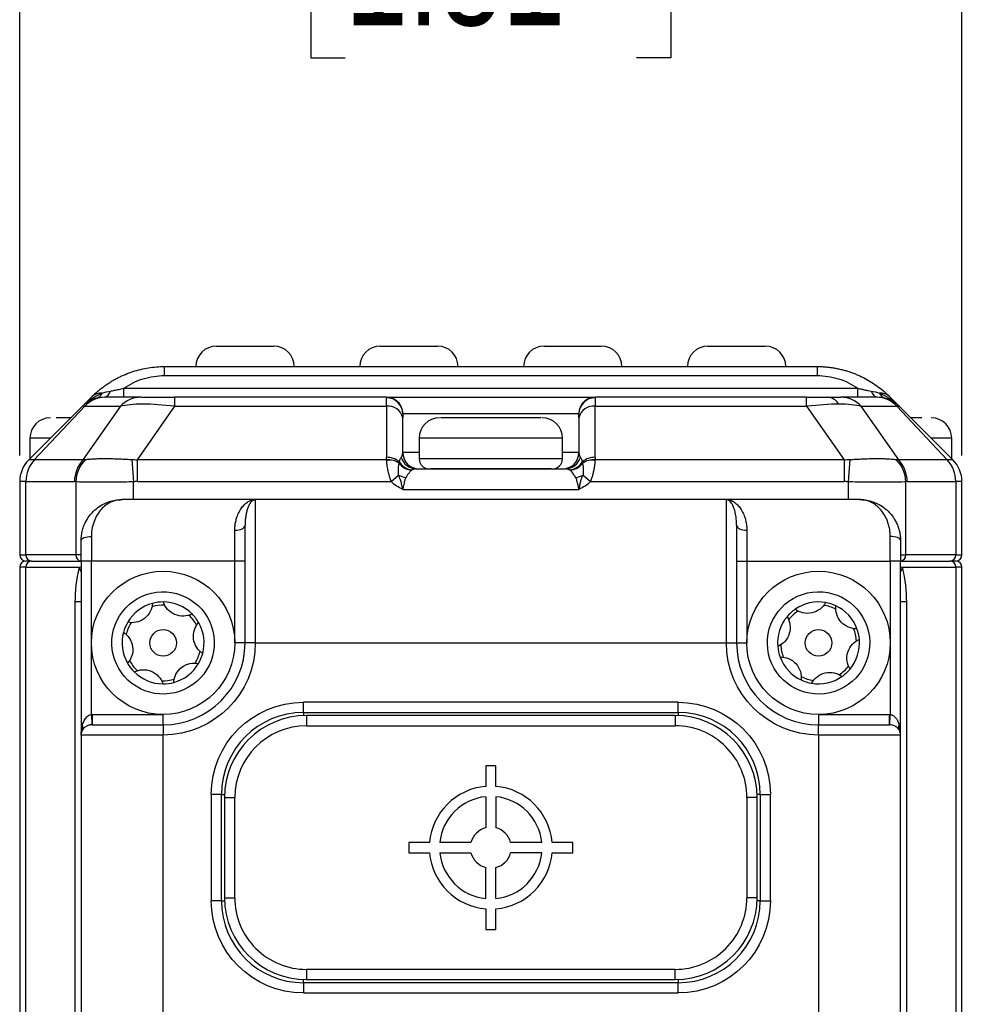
# Model space of a CAD drawing. Header units: millimetres. Extents: x 0 to 559, y 0 to 432.
# Tile 11 of 23: x 315 to 362, y 276 to 324. Entities that reach past the tile are written whole.
import ezdxf

# ---------------------------------------------------------------- set-up
doc = ezdxf.new("R2010")
doc.units = ezdxf.units.MM
doc.layers.add('DIMENSIONS', color=140, linetype='Continuous', lineweight=25)
doc.styles.add('SLDTEXTSTYLE0', font='TXT', dxfattribs={"width": 0.75})
doc.dimstyles.new('SLDDIMSTYLE0', dxfattribs={"dimtxt": 5.5, "dimasz": 3.81, "dimexe": 0, "dimexo": 0.0625, "dimgap": 1.375, "dimtad": 0, "dimtih": 1, "dimtoh": 1, "dimdec": 1, "dimrnd": 1e-09, "dimzin": 4, "dimdsep": 46, "dimtxsty": 'SLDTEXTSTYLE0', "dimsah": 1, "dimcen": 0.09, "dimadec": 0, "dimazin": 1, "dimtfac": 1, "dimtdec": 1, "dimtofl": 0, "dimtmove": 0, "dimatfit": 3, "dimfxl": 0, "dimfrac": 2, "dimtolj": 1, "dimtzin": 12, "dimarcsym": 0})
doc.dimstyles.new('SLDDIMSTYLE2', dxfattribs={"dimtxt": 5.5, "dimasz": 3.81, "dimexe": 0, "dimexo": 0.0625, "dimgap": 1.375, "dimtad": 0, "dimtih": 1, "dimtoh": 1, "dimdec": 1, "dimrnd": 1e-09, "dimzin": 4, "dimdsep": 46, "dimtxsty": 'SLDTEXTSTYLE0', "dimsah": 1, "dimcen": 0.09, "dimadec": 0, "dimazin": 1, "dimtfac": 1, "dimtdec": 1, "dimtmove": 0, "dimatfit": 0, "dimfxl": 0, "dimfrac": 2, "dimtolj": 1, "dimtzin": 12, "dimarcsym": 0})

# ---------------------------------------------------------------- blocks, each defined once
blk = doc.blocks.new('_D_10')
at = {"layer": 'DIMENSIONS'}
for p, q in [((384.05, 285.301), (382.374, 285.301)), ((382.374, 285.301), (382.374, 276.57)), ((398.274, 285.301), (399.949, 285.301)), ((399.949, 285.301), (399.949, 276.57)), ((377.351, 284.491), (365.691, 284.491)), ((365.691, 284.491), (365.691, 272.372)), ((382.374, 276.57), (384.05, 276.57)), ((399.949, 276.57), (398.274, 276.57)), ((348.905, 272.372), (368.866, 272.372)), ((348.905, 267.372), (368.866, 267.372)), ((365.691, 267.372), (365.691, 260.045))]:
    blk.add_line(p, q, dxfattribs=at)
for points in [[(365.691, 272.372), (366.278, 276.182), (365.105, 276.182)], [(365.691, 267.372), (365.105, 263.562), (366.278, 263.562)]]:
    blk.add_solid(points, dxfattribs=at)
at = {"layer": 'DIMENSIONS', "char_height": 5.5, "attachment_point": 1, "style": 'SLDTEXTSTYLE0'}
for s, insert in [('5.0', (386.082, 293.508)), ('0.20', (384.05, 283.66))]:
    blk.add_mtext(s, dxfattribs=dict(at, insert=insert))
blk = doc.blocks.new('_D_11')
at = {"layer": 'DIMENSIONS'}
for p, q in [((314.635, 303.021), (314.635, 333.549)), ((360.635, 303.021), (360.635, 333.549)), ((330.523, 331.184), (328.847, 331.184)), ((328.847, 331.184), (328.847, 322.452)), ((344.747, 331.184), (346.423, 331.184)), ((346.423, 331.184), (346.423, 322.452)), ((314.635, 330.374), (326.056, 330.374)), ((360.635, 330.374), (349.214, 330.374)), ((328.847, 322.452), (330.523, 322.452)), ((346.423, 322.452), (344.747, 322.452))]:
    blk.add_line(p, q, dxfattribs=at)
for points in [[(314.635, 330.374), (318.445, 329.788), (318.445, 330.96)], [(360.635, 330.374), (356.825, 330.96), (356.825, 329.788)]]:
    blk.add_solid(points, dxfattribs=at)
at = {"layer": 'DIMENSIONS', "char_height": 5.5, "attachment_point": 1, "style": 'SLDTEXTSTYLE0'}
for s, insert in [('46.0', (330.523, 339.391)), ('1.81', (330.523, 329.542))]:
    blk.add_mtext(s, dxfattribs=dict(at, insert=insert))

msp = doc.modelspace()

# ---------------------------------------------------------------- linework, layer by layer
for p, q in [((321.706, 306.933), (321.706, 307.372)), ((321.706, 307.372), (353.564, 307.372)), ((353.564, 307.372), (353.564, 306.933)), ((321.706, 306.933), (353.564, 306.933)), ((319.715, 305.872), (319.715, 306.312)), ((319.715, 306.312), (355.555, 306.312)), ((355.555, 305.872), (355.555, 306.312)), ((318.171, 305.908), (317.696, 305.433)), ((320.555, 305.872), (318.809, 305.872)), ((332.537, 305.872), (322.216, 305.872)), ((322.216, 305.433), (322.216, 305.872)), ((332.535, 305.433), (332.535, 305.85)), ((353.054, 305.872), (342.734, 305.872)), ((342.735, 305.85), (342.735, 305.433)), ((353.054, 305.433), (353.054, 305.872)), ((356.461, 305.872), (354.715, 305.872)), ((357.574, 305.433), (357.1, 305.908)), ((317.696, 305.433), (315.074, 302.812)), ((315.349, 302.812), (317.813, 305.433)), ((319.559, 305.433), (317.723, 302.812)), ((317.813, 305.433), (319.559, 305.433)), ((320.381, 302.812), (322.216, 305.433)), ((322.216, 305.433), (332.535, 305.433)), ((332.535, 305.433), (332.535, 302.938)), ((333.336, 305.072), (341.934, 305.072)), ((342.735, 305.433), (353.054, 305.433)), ((342.735, 302.938), (342.735, 305.433)), ((353.054, 305.433), (354.889, 302.812)), ((357.547, 302.812), (355.712, 305.433)), ((355.712, 305.433), (357.457, 305.433)), ((357.457, 305.433), (359.921, 302.812)), ((357.574, 305.433), (357.457, 305.433)), ((360.196, 302.812), (357.574, 305.433)), ((333.335, 303.172), (333.335, 304.867)), ((340.091, 304.872), (335.174, 304.872)), ((341.935, 304.867), (341.935, 303.172)), ((358.677, 304.872), (358.135, 304.872)), ((315.135, 303.872), (315.135, 302.872)), ((316.135, 303.872), (315.135, 303.872)), ((334.135, 303.872), (334.135, 302.872)), ((341.135, 303.872), (334.135, 303.872)), ((341.135, 302.872), (341.135, 303.872)), ((360.135, 303.872), (359.135, 303.872)), ((360.135, 302.872), (360.135, 303.872)), ((334.135, 303.172), (333.335, 303.172)), ((341.935, 303.172), (341.135, 303.172)), ((315.349, 302.812), (315.074, 302.812)), ((317.723, 302.812), (315.349, 302.812)), ((320.104, 302.833), (320.193, 301.743)), ((320.381, 301.751), (320.381, 302.812)), ((332.545, 302.812), (320.381, 302.812)), ((341.135, 302.872), (334.135, 302.872)), ((354.889, 302.812), (342.725, 302.812)), ((354.889, 302.812), (354.889, 301.751)), ((355.166, 302.833), (355.077, 301.743)), ((359.921, 302.812), (357.547, 302.812)), ((360.196, 302.812), (359.921, 302.812)), ((332.776, 301.751), (333.13, 302.071)), ((333.993, 302.372), (341.277, 302.372)), ((340.582, 302.372), (334.682, 302.372)), ((342.14, 302.071), (342.495, 301.751)), ((314.937, 301.751), (314.635, 301.751)), ((314.635, 301.751), (314.635, 298.172)), ((314.937, 298.172), (314.937, 301.751)), ((314.937, 301.751), (317.31, 301.751)), ((317.374, 301.743), (317.374, 298.172)), ((320.193, 300.872), (320.193, 301.743)), ((320.381, 301.751), (332.776, 301.751)), ((342.495, 301.751), (354.889, 301.751)), ((355.077, 301.743), (355.077, 300.872)), ((357.896, 298.172), (357.896, 301.743)), ((357.96, 301.751), (360.334, 301.751)), ((360.334, 301.751), (360.334, 298.172)), ((360.635, 301.751), (360.334, 301.751)), ((360.635, 298.172), (360.635, 301.751)), ((333.335, 301.372), (341.935, 301.372)), ((326.135, 300.872), (319.635, 300.872)), ((326.135, 300.872), (326.135, 293.872)), ((349.135, 300.872), (326.135, 300.872)), ((349.135, 293.872), (349.135, 300.872)), ((355.635, 300.872), (349.135, 300.872)), ((325.135, 297.872), (325.135, 299.372)), ((350.135, 299.372), (350.135, 297.872)), ((318.135, 299.072), (318.135, 297.872)), ((357.135, 297.872), (357.135, 299.072)), ((314.635, 298.172), (314.937, 298.172)), ((315.219, 297.872), (314.935, 297.872)), ((317.374, 298.172), (314.937, 298.172)), ((315.219, 297.872), (317.635, 297.872)), ((317.587, 298.172), (317.374, 298.172)), ((317.635, 297.872), (317.635, 289.372)), ((318.135, 297.872), (317.635, 297.872)), ((318.135, 290.372), (318.135, 297.872)), ((325.135, 297.872), (318.135, 297.872)), ((325.635, 297.872), (325.135, 297.872)), ((325.135, 293.872), (325.135, 297.872)), ((349.635, 297.872), (350.135, 297.872)), ((350.135, 297.872), (350.135, 293.872)), ((350.135, 297.872), (357.135, 297.872)), ((357.135, 297.872), (357.135, 290.372)), ((357.635, 297.872), (357.135, 297.872)), ((357.635, 297.872), (360.052, 297.872)), ((357.635, 289.372), (357.635, 297.872)), ((357.683, 298.172), (357.896, 298.172)), ((360.334, 298.172), (357.896, 298.172)), ((360.335, 297.872), (360.052, 297.872)), ((360.334, 298.172), (360.635, 298.172)), ((314.635, 297.572), (314.635, 258.172)), ((314.937, 297.572), (314.635, 297.572)), ((314.937, 297.572), (317.543, 297.572)), ((314.937, 258.172), (314.937, 297.572)), ((317.543, 297.572), (317.635, 297.592)), ((357.635, 297.592), (357.727, 297.572)), ((357.727, 297.572), (360.334, 297.572)), ((360.334, 297.572), (360.334, 258.172)), ((360.635, 297.572), (360.334, 297.572)), ((360.635, 258.172), (360.635, 297.572)), ((317.635, 295.872), (317.334, 295.872)), ((317.334, 295.872), (317.334, 259.872)), ((357.937, 295.872), (357.635, 295.872)), ((357.937, 259.872), (357.937, 295.872)), ((325.635, 293.872), (325.135, 293.872)), ((326.135, 293.872), (325.635, 293.872)), ((326.135, 293.872), (349.135, 293.872)), ((349.135, 293.872), (349.635, 293.872)), ((349.635, 293.872), (350.135, 293.872)), ((346.785, 290.972), (328.485, 290.972)), ((328.485, 290.472), (328.485, 290.972)), ((346.785, 290.472), (346.785, 290.972)), ((318.135, 290.372), (318.153, 289.872)), ((318.135, 290.372), (318.171, 290.372)), ((318.171, 290.372), (318.171, 289.872)), ((318.171, 290.372), (321.635, 290.372)), ((321.635, 289.872), (321.635, 290.372)), ((328.485, 290.472), (346.785, 290.472)), ((328.485, 290.472), (328.485, 290.319)), ((328.635, 290.322), (328.635, 289.822)), ((346.635, 290.322), (328.635, 290.322)), ((346.635, 290.322), (346.635, 289.822)), ((346.785, 290.472), (346.785, 290.319)), ((353.635, 290.372), (353.635, 289.872)), ((353.635, 290.372), (357.099, 290.372)), ((357.099, 289.872), (357.099, 290.372)), ((357.099, 290.372), (357.135, 290.372)), ((357.117, 289.872), (357.135, 290.372)), ((321.635, 289.872), (321.635, 289.372)), ((328.635, 289.822), (346.635, 289.822)), ((353.635, 289.372), (353.635, 289.872)), ((357.568, 289.872), (357.624, 289.456)), ((321.635, 289.372), (317.635, 289.372)), ((317.635, 289.372), (317.635, 266.372)), ((321.635, 266.372), (321.635, 289.372)), ((353.635, 289.372), (353.635, 266.372)), ((357.635, 289.372), (353.635, 289.372)), ((357.635, 266.372), (357.635, 289.372)), ((337.885, 287.872), (337.385, 287.872)), ((337.385, 287.872), (337.385, 286.862)), ((337.885, 286.862), (337.885, 287.872)), ((323.985, 286.472), (323.985, 281.272)), ((324.485, 286.472), (323.985, 286.472)), ((324.485, 281.272), (324.485, 286.472)), ((324.485, 286.472), (324.638, 286.472)), ((324.635, 286.322), (324.635, 281.422)), ((324.635, 286.322), (325.135, 286.322)), ((325.135, 281.422), (325.135, 286.322)), ((337.385, 286.36), (337.385, 284.841)), ((337.885, 286.36), (337.885, 284.841)), ((350.135, 286.322), (350.135, 281.422)), ((350.635, 286.322), (350.135, 286.322)), ((350.785, 286.472), (350.632, 286.472)), ((350.635, 281.422), (350.635, 286.322)), ((350.785, 286.472), (350.785, 281.272)), ((350.785, 286.472), (351.285, 286.472)), ((351.285, 281.272), (351.285, 286.472)), ((334.646, 284.122), (333.635, 284.122)), ((333.635, 284.122), (333.635, 283.622)), ((336.667, 284.122), (335.148, 284.122)), ((340.123, 284.122), (338.603, 284.122)), ((341.635, 284.122), (340.625, 284.122)), ((341.635, 283.622), (341.635, 284.122)), ((333.635, 283.622), (334.646, 283.622)), ((335.148, 283.622), (336.667, 283.622)), ((340.123, 283.622), (338.603, 283.622)), ((340.625, 283.622), (341.635, 283.622)), ((337.385, 281.385), (337.385, 282.904)), ((337.885, 281.385), (337.885, 282.904)), ((324.635, 281.422), (325.135, 281.422)), ((350.635, 281.422), (350.135, 281.422)), ((324.485, 281.272), (323.985, 281.272)), ((324.485, 281.272), (324.638, 281.272)), ((350.785, 281.272), (350.632, 281.272)), ((350.785, 281.272), (351.285, 281.272)), ((337.385, 280.883), (337.385, 279.872)), ((337.885, 279.872), (337.885, 280.883)), ((337.385, 279.872), (337.885, 279.872)), ((346.635, 277.922), (328.635, 277.922)), ((328.635, 277.922), (328.635, 277.422)), ((346.635, 277.422), (346.635, 277.922)), ((328.485, 277.272), (328.485, 277.425)), ((346.785, 277.272), (328.485, 277.272)), ((328.485, 277.272), (328.485, 276.772)), ((328.635, 277.422), (346.635, 277.422)), ((346.785, 277.425), (346.785, 277.272)), ((346.785, 276.772), (346.785, 277.272)), ((328.485, 276.772), (346.785, 276.772))]:
    msp.add_line(p, q)
at = {"flags": 128}
for points in [[(317.813, 305.433), (317.786, 305.433), (317.762, 305.433), (317.742, 305.433), (317.725, 305.433), (317.712, 305.433), (317.703, 305.433), (317.698, 305.433), (317.696, 305.433)], [(325.135, 299.372), (325.233, 299.377), (325.326, 299.391), (325.413, 299.414), (325.489, 299.446), (325.551, 299.483), (325.597, 299.527), (325.625, 299.574), (325.635, 299.622)], [(349.635, 299.622), (349.645, 299.574), (349.673, 299.527), (349.719, 299.483), (349.782, 299.446), (349.857, 299.414), (349.944, 299.391), (350.038, 299.377), (350.135, 299.372)], [(317.635, 298.872), (317.645, 298.911), (317.673, 298.949), (317.719, 298.983), (317.782, 299.014), (317.857, 299.039), (317.944, 299.057), (318.038, 299.068), (318.135, 299.072)], [(357.635, 298.872), (357.625, 298.911), (357.597, 298.949), (357.551, 298.983), (357.489, 299.014), (357.413, 299.039), (357.326, 299.057), (357.233, 299.068), (357.135, 299.072)], [(317.635, 297.346), (317.61, 297.416), (317.543, 297.572)], [(357.727, 297.572), (357.661, 297.416), (357.635, 297.346)]]:
    msp.add_lwpolyline(points, dxfattribs=at)
for centre, radius in [((321.635, 293.872), 3.5), ((353.635, 293.872), 3.5), ((321.635, 293.872), 0.65), ((353.635, 293.872), 0.65)]:
    msp.add_circle(centre, radius)
for centre, radius, start, end in [((324.235, 307.372), 1, 90, 180), ((327.035, 307.372), 1, 0, 90), ((332.235, 307.372), 1, 90, 180), ((335.035, 307.372), 1, 0, 90), ((340.235, 307.372), 1, 90, 180), ((343.035, 307.372), 1, 0, 90), ((348.235, 307.372), 1, 90, 180), ((351.035, 307.372), 1, 0, 90), ((318.598, 305.44), 0.634, 84.7634, 132.4404), ((318.3, 306.19), 0.375, 288.4273, 341.5727), ((318.658, 306.279), 0.419, 283.5224, 345.7641), ((356.612, 306.279), 0.419, 194.2359, 256.4776), ((356.672, 305.44), 0.634, 47.5596, 95.2366), ((356.97, 306.19), 0.375, 198.4273, 251.5727), ((318.756, 304.372), 1.5, 90, 134.9999), ((318.817, 304.504), 1.369, 90.3378, 137.2377), ((320.563, 304.504), 1.369, 90.3378, 137.2377), ((332.541, 305.056), 0.794, 0.4402, 90.4335), ((332.635, 304.726), 0.714, 11.4218, 98.0495), ((332.536, 305.072), 0.8, 359.9919, 89.9919), ((342.734, 305.072), 0.8, 90.0081, 180.0081), ((342.729, 305.056), 0.794, 89.5665, 179.5598), ((342.635, 304.726), 0.714, 81.9505, 168.5782), ((354.027, 305.182), 0.693, 30.4552, 85.7058), ((354.707, 304.504), 1.369, 42.7623, 89.6622), ((356.453, 304.504), 1.369, 42.7623, 89.6622), ((356.514, 304.372), 1.5, 45, 90), ((316.135, 303.872), 1, 90, 180), ((335.135, 303.872), 1, 90, 180), ((340.135, 303.872), 1, 0, 90), ((359.135, 303.872), 1, 0, 90), ((334.135, 303.172), 0.8, 180, 270), ((341.135, 303.172), 0.8, 270, 0), ((316.135, 301.751), 1.5, 135, 180), ((316.486, 301.759), 1.549, 137.1843, 180.2804), ((318.86, 301.759), 1.549, 137.1843, 180.2804), ((318.956, 301.702), 1.583, 134.399, 178.5082), ((332.56, 301.986), 0.952, 50.9121, 91.5013), ((332.646, 301.928), 0.89, 54.8057, 96.5022), ((332.652, 301.914), 0.893, 55.515, 96.8147), ((333.849, 303.173), 0.867, 217.092, 264.6882), ((333.851, 303.173), 0.865, 216.8357, 264.7654), ((333.896, 303.176), 0.863, 211.4685, 262.6324), ((334.005, 303.14), 0.768, 195.1429, 269.0984), ((334.635, 302.872), 0.5, 180, 270), ((340.635, 302.872), 0.5, 270, 0), ((341.265, 303.14), 0.768, 270.9016, 344.8571), ((341.374, 303.176), 0.863, 277.3676, 328.5315), ((341.419, 303.173), 0.865, 275.2346, 323.1643), ((341.421, 303.173), 0.867, 275.3118, 322.908), ((342.71, 301.986), 0.952, 88.4987, 129.0879), ((342.624, 301.928), 0.89, 83.4978, 125.1943), ((342.618, 301.914), 0.893, 83.1853, 124.485), ((356.314, 301.702), 1.583, 1.4918, 45.601), ((356.411, 301.759), 1.549, 359.7196, 42.8157), ((358.784, 301.759), 1.549, 359.7196, 42.8157), ((359.135, 301.751), 1.5, 0, 45), ((333.81, 303.348), 1.447, 241.9409, 256.9638), ((341.46, 303.348), 1.447, 283.0362, 298.0591), ((314.935, 298.172), 0.3, 180, 270), ((314.935, 297.572), 0.3, 90, 180), ((315.228, 298.164), 0.291, 178.2746, 268.1638), ((315.228, 297.581), 0.291, 91.8362, 181.7254), ((317.667, 298.164), 0.293, 178.3723, 263.6652), ((357.603, 298.164), 0.293, 276.3163, 1.6281), ((360.042, 298.164), 0.291, 271.8362, 1.7254), ((360.042, 297.581), 0.291, 358.2746, 88.1638), ((360.335, 298.172), 0.3, 270, 0), ((360.335, 297.572), 0.3, 0, 90), ((321.635, 293.872), 2, 89.7418, 105.0785), ((321.635, 293.872), 2, 45.0785, 89.7418), ((353.635, 293.872), 2, 80.2323, 124.8956), ((353.635, 293.872), 2, 64.8956, 80.2323), ((321.635, 293.872), 2, 105.0785, 149.7418), ((321.635, 293.872), 1.85, 87.7632, 107.0572), ((353.635, 293.872), 2, 124.8956, 140.2323), ((353.635, 293.872), 1.85, 122.917, 142.211), ((353.635, 293.872), 1.85, 62.917, 82.211), ((353.635, 293.872), 2, 20.2323, 64.8956), ((321.635, 293.872), 2, 149.7418, 165.0785), ((321.635, 293.872), 1.85, 147.7632, 167.0572), ((321.635, 293.872), 1.85, 27.7632, 47.0572), ((321.635, 293.872), 2, 29.7418, 45.0785), ((321.635, 293.872), 2, 345.0785, 29.7418), ((353.635, 293.872), 2, 140.2323, 184.8956), ((321.635, 293.872), 2, 165.0785, 209.7418), ((353.635, 293.872), 1.85, 2.917, 22.211), ((353.635, 293.872), 2, 4.8956, 20.2323), ((353.635, 293.872), 2, 320.2323, 4.8956), ((321.635, 293.872), 4, 270, 0), ((321.635, 293.872), 1.85, 327.7632, 347.0572), ((353.635, 293.872), 4, 180, 270), ((353.635, 293.872), 2, 184.8956, 200.2323), ((353.635, 293.872), 1.85, 182.917, 202.211), ((321.635, 293.872), 1.85, 207.7632, 227.0572), ((321.635, 293.872), 2, 329.7418, 345.0785), ((353.635, 293.872), 2, 200.2323, 244.8956), ((321.635, 293.872), 2, 209.7418, 225.0785), ((321.635, 293.872), 2, 225.0785, 269.7418), ((321.635, 293.872), 2, 285.0785, 329.7418), ((353.635, 293.872), 1.85, 302.917, 322.211), ((353.635, 293.872), 2, 304.8956, 320.2323), ((321.635, 293.872), 1.85, 267.7632, 287.0572), ((353.635, 293.872), 2, 244.8956, 260.2323), ((353.635, 293.872), 1.85, 242.917, 262.211), ((353.635, 293.872), 2, 260.2323, 304.8956), ((321.635, 293.872), 2, 269.7418, 285.0785), ((328.485, 286.472), 4, 90, 180), ((328.635, 286.322), 4, 90, 180), ((346.635, 286.322), 4, 0, 90), ((346.785, 286.472), 4, 0, 90), ((318.135, 289.372), 0.5, 150, 180), ((317.456, 289.747), 0.276, 333.0985, 26.9015), ((357.814, 289.747), 0.276, 153.0985, 206.9015), ((357.135, 289.372), 0.5, 0, 30), ((337.635, 283.872), 3, 94.7802, 175.2198), ((337.635, 283.872), 3, 4.7802, 85.2198), ((337.635, 283.872), 2.5, 95.7392, 174.2608), ((337.635, 283.872), 2.5, 5.7392, 84.2608), ((337.635, 283.872), 1, 104.4775, 165.5225), ((337.635, 283.872), 1, 14.4775, 75.5225), ((337.635, 283.872), 3, 184.7802, 265.2198), ((337.635, 283.872), 2.5, 185.7392, 264.2608), ((337.635, 283.872), 1, 194.4775, 255.5225), ((337.635, 283.872), 3, 274.7802, 355.2198), ((337.635, 283.872), 1, 284.4775, 345.5225), ((337.635, 283.872), 2.5, 275.7392, 354.2608), ((328.635, 281.422), 4, 180, 270), ((346.635, 281.422), 4, 270, 0), ((328.485, 281.272), 4, 180, 270), ((346.785, 281.272), 4, 270, 0)]:
    msp.add_arc(centre, radius, start, end)
for points, knots in [([(324.235, 308.372), (324.235, 308.372), (324.862, 308.372), (326.408, 308.372), (327.035, 308.372), (327.035, 308.372)], [0, 0, 0, 0, 0.5, 0.5, 1, 1, 1, 1]), ([(332.235, 308.372), (332.235, 308.372), (332.862, 308.372), (334.408, 308.372), (335.035, 308.372), (335.035, 308.372)], [0, 0, 0, 0, 0.5, 0.5, 1, 1, 1, 1]), ([(340.235, 308.372), (340.235, 308.372), (340.862, 308.372), (342.408, 308.372), (343.035, 308.372), (343.035, 308.372)], [0, 0, 0, 0, 0.5, 0.5, 1, 1, 1, 1]), ([(348.235, 308.372), (348.235, 308.372), (348.862, 308.372), (350.408, 308.372), (351.035, 308.372), (351.035, 308.372)], [0, 0, 0, 0, 0.5, 0.5, 1, 1, 1, 1]), ([(318.171, 305.908), (318.219, 305.955), (318.316, 306.049), (318.468, 306.183), (318.623, 306.31), (318.782, 306.43), (318.944, 306.542), (319.11, 306.647), (319.277, 306.744), (319.447, 306.834), (319.618, 306.917), (319.855, 307.02), (320.161, 307.133), (320.541, 307.24), (320.927, 307.316), (321.316, 307.364), (321.577, 307.369), (321.706, 307.372)], [0, 0, 0, 0, 0.055383, 0.109851, 0.163421, 0.21611, 0.267938, 0.318924, 0.369088, 0.418452, 0.467039, 0.514871, 0.614541, 0.712627, 0.809385, 0.905084, 1, 1, 1, 1]), ([(353.564, 307.372), (353.629, 307.372), (353.758, 307.37), (353.953, 307.358), (354.147, 307.339), (354.341, 307.313), (354.534, 307.279), (354.726, 307.237), (354.917, 307.187), (355.106, 307.13), (355.294, 307.065), (355.535, 306.97), (355.828, 306.836), (356.166, 306.648), (356.493, 306.43), (356.81, 306.185), (357.002, 306.001), (357.1, 305.908)], [0, 0, 0, 0, 0.047388, 0.094937, 0.142683, 0.190659, 0.238901, 0.287442, 0.336316, 0.385554, 0.435189, 0.485251, 0.581642, 0.681144, 0.783933, 0.89017, 1, 1, 1, 1]), ([(319.715, 306.312), (320.006, 306.512), (320.326, 306.669), (321, 306.879), (321.353, 306.933), (321.706, 306.933)], [0, 0, 0, 0, 0.5, 0.5, 1, 1, 1, 1]), ([(353.564, 306.933), (353.917, 306.933), (354.27, 306.879), (354.944, 306.669), (355.264, 306.512), (355.555, 306.312)], [0, 0, 0, 0, 0.5, 0.5, 1, 1, 1, 1]), ([(317.696, 305.433), (317.74, 305.476), (317.823, 305.556), (317.947, 305.659), (318.055, 305.741), (318.205, 305.845), (318.4, 305.962), (318.574, 306.036), (318.656, 306.071)], [0, 0, 0, 0, 0.16003, 0.298363, 0.414997, 0.509934, 0.771315, 1, 1, 1, 1]), ([(319.064, 306.176), (319.096, 306.182), (319.162, 306.193), (319.264, 306.212), (319.371, 306.234), (319.482, 306.258), (319.597, 306.284), (319.675, 306.302), (319.715, 306.312)], [0, 0, 0, 0, 0.146039, 0.300029, 0.462342, 0.633141, 0.812413, 1, 1, 1, 1]), ([(355.555, 306.312), (355.614, 306.298), (355.729, 306.271), (355.897, 306.234), (356.055, 306.202), (356.157, 306.185), (356.206, 306.176)], [0, 0, 0, 0, 0.2783158, 0.5377173, 0.7780381, 1, 1, 1, 1]), ([(356.614, 306.071), (356.654, 306.055), (356.736, 306.022), (356.86, 305.961), (356.988, 305.89), (357.144, 305.793), (357.346, 305.647), (357.49, 305.512), (357.574, 305.433)], [0, 0, 0, 0, 0.110295, 0.228746, 0.355384, 0.490235, 0.701731, 1, 1, 1, 1]), ([(322.216, 305.433), (321.641, 305.498), (321.102, 305.533), (320.19, 305.533), (319.817, 305.498), (319.559, 305.433)], [0, 0, 0, 0, 0.5, 0.5, 1, 1, 1, 1]), ([(320.555, 305.872), (320.688, 305.872), (320.906, 305.872), (321.476, 305.872), (321.828, 305.872), (322.216, 305.872)], [0, 0, 0, 0, 0.5, 0.5, 1, 1, 1, 1]), ([(332.537, 305.872), (332.568, 305.872), (333.119, 305.872), (335.025, 305.872), (336.304, 305.872), (338.967, 305.872), (340.245, 305.872), (342.151, 305.872), (342.702, 305.872), (342.734, 305.872)], [0, 0, 0, 0, 0.25, 0.25, 0.5, 0.5, 0.75, 0.75, 1, 1, 1, 1]), ([(317.135, 304.872), (317.091, 304.872), (316.787, 304.872), (316.59, 304.872), (316.422, 304.872)], [0, 0, 0, 0, 0.144099, 1, 1, 1, 1]), ([(333.264, 302.939), (333.273, 302.953), (333.291, 302.985), (333.313, 303.038), (333.331, 303.102), (333.334, 303.148), (333.335, 303.172)], [0, 0, 0, 0, 0.182248, 0.409652, 0.682233, 1, 1, 1, 1]), ([(341.935, 303.172), (341.936, 303.152), (341.938, 303.114), (341.95, 303.061), (341.966, 303.014), (341.985, 302.975), (341.999, 302.95), (342.006, 302.939)], [0, 0, 0, 0, 0.257832, 0.486742, 0.686734, 0.857815, 1, 1, 1, 1]), ([(317.723, 302.812), (317.744, 302.816), (317.785, 302.826), (317.828, 302.83), (317.849, 302.833)], [0, 0, 0, 0, 0.4969609, 1, 1, 1, 1]), ([(317.849, 302.833), (317.871, 302.835), (317.914, 302.838), (317.989, 302.845), (318.07, 302.852), (318.159, 302.858), (318.299, 302.867), (318.503, 302.876), (318.785, 302.88), (319.09, 302.876), (319.381, 302.866), (319.644, 302.854), (319.875, 302.842), (320.029, 302.836), (320.104, 302.833)], [0, 0, 0, 0, 0.048138, 0.0972, 0.147262, 0.198392, 0.250659, 0.374598, 0.500445, 0.626259, 0.750188, 0.836359, 0.919522, 1, 1, 1, 1]), ([(320.104, 302.833), (320.151, 302.83), (320.243, 302.826), (320.335, 302.816), (320.381, 302.812)], [0, 0, 0, 0, 0.503039, 1, 1, 1, 1]), ([(332.776, 301.751), (332.762, 301.785), (332.733, 301.855), (332.697, 301.965), (332.664, 302.08), (332.635, 302.198), (332.61, 302.32), (332.588, 302.444), (332.57, 302.567), (332.556, 302.688), (332.549, 302.763), (332.546, 302.801)], [0, 0, 0, 0, 0.093222, 0.190476, 0.291987, 0.397953, 0.508548, 0.623923, 0.744213, 0.869538, 1, 1, 1, 1]), ([(333.13, 302.071), (333.128, 302.105), (333.125, 302.179), (333.123, 302.294), (333.126, 302.418), (333.136, 302.544), (333.15, 302.613), (333.158, 302.65)], [0, 0, 0, 0, 0.142728, 0.313153, 0.511897, 0.741095, 1, 1, 1, 1]), ([(333.159, 302.655), (333.158, 302.666), (333.157, 302.69), (333.159, 302.713), (333.16, 302.725)], [0, 0, 0, 0, 0.48098, 1, 1, 1, 1]), ([(333.16, 302.725), (333.169, 302.747), (333.186, 302.791), (333.213, 302.848), (333.239, 302.899), (333.256, 302.926), (333.264, 302.939)], [0, 0, 0, 0, 0.260167, 0.51317, 0.759577, 1, 1, 1, 1]), ([(342.006, 302.939), (342.014, 302.926), (342.031, 302.899), (342.058, 302.848), (342.084, 302.791), (342.101, 302.747), (342.11, 302.725)], [0, 0, 0, 0, 0.240423, 0.48683, 0.739833, 1, 1, 1, 1]), ([(342.11, 302.725), (342.111, 302.713), (342.113, 302.69), (342.112, 302.666), (342.112, 302.655)], [0, 0, 0, 0, 0.5107131, 1, 1, 1, 1]), ([(342.113, 302.65), (342.117, 302.632), (342.124, 302.597), (342.133, 302.536), (342.14, 302.474), (342.144, 302.411), (342.146, 302.349), (342.147, 302.288), (342.146, 302.229), (342.145, 302.174), (342.143, 302.121), (342.141, 302.087), (342.14, 302.071)], [0, 0, 0, 0, 0.132987, 0.258995, 0.37753, 0.488217, 0.591157, 0.686946, 0.775652, 0.857327, 0.93206, 1, 1, 1, 1]), ([(342.724, 302.801), (342.722, 302.772), (342.717, 302.716), (342.707, 302.626), (342.696, 302.535), (342.682, 302.443), (342.666, 302.35), (342.648, 302.258), (342.628, 302.168), (342.605, 302.079), (342.581, 301.993), (342.555, 301.909), (342.526, 301.828), (342.505, 301.777), (342.495, 301.751)], [0, 0, 0, 0, 0.098337, 0.193768, 0.286337, 0.376089, 0.463074, 0.54735, 0.628976, 0.708022, 0.784561, 0.858675, 0.930455, 1, 1, 1, 1]), ([(354.889, 302.812), (354.935, 302.816), (355.027, 302.826), (355.119, 302.83), (355.166, 302.833)], [0, 0, 0, 0, 0.496961, 1, 1, 1, 1]), ([(355.166, 302.833), (355.211, 302.835), (355.303, 302.838), (355.44, 302.845), (355.579, 302.852), (355.718, 302.858), (355.921, 302.867), (356.182, 302.876), (356.487, 302.88), (356.769, 302.876), (356.996, 302.866), (357.173, 302.854), (357.309, 302.842), (357.384, 302.836), (357.421, 302.833)], [0, 0, 0, 0, 0.048138, 0.0972, 0.147262, 0.198392, 0.250659, 0.374598, 0.500445, 0.626259, 0.750188, 0.836359, 0.919522, 1, 1, 1, 1]), ([(357.421, 302.833), (357.442, 302.83), (357.485, 302.826), (357.526, 302.816), (357.547, 302.812)], [0, 0, 0, 0, 0.503039, 1, 1, 1, 1]), ([(333.335, 301.372), (333.318, 301.466), (333.3, 301.555), (333.263, 301.711), (333.244, 301.778), (333.191, 301.945), (333.16, 302.015), (333.13, 302.071)], [0, 0, 0, 0, 0.25, 0.25, 0.5, 0.5, 1, 1, 1, 1]), ([(333.769, 302.31), (333.754, 302.297), (333.726, 302.273), (333.684, 302.228), (333.644, 302.179), (333.607, 302.129), (333.573, 302.079), (333.541, 302.03), (333.512, 301.984), (333.493, 301.953), (333.484, 301.938)], [0, 0, 0, 0, 0.161242, 0.312126, 0.452652, 0.582821, 0.702637, 0.812102, 0.911221, 1, 1, 1, 1]), ([(333.993, 302.372), (333.978, 302.372), (333.946, 302.371), (333.885, 302.359), (333.83, 302.341), (333.795, 302.324), (333.785, 302.32)], [0, 0, 0, 0, 0.2253701, 0.5000631, 0.8658636, 1, 1, 1, 1]), ([(341.485, 302.32), (341.475, 302.324), (341.44, 302.341), (341.385, 302.359), (341.324, 302.371), (341.292, 302.372), (341.277, 302.372)], [0, 0, 0, 0, 0.134215, 0.499937, 0.774624, 1, 1, 1, 1]), ([(341.786, 301.938), (341.772, 301.962), (341.739, 302.015), (341.689, 302.092), (341.632, 302.173), (341.568, 302.251), (341.524, 302.289), (341.501, 302.31)], [0, 0, 0, 0, 0.147036, 0.320545, 0.520541, 0.747026, 1, 1, 1, 1]), ([(342.14, 302.071), (342.131, 302.055), (342.11, 302.023), (342.082, 301.969), (342.055, 301.908), (342.03, 301.83), (342, 301.714), (341.974, 301.588), (341.954, 301.48), (341.945, 301.426), (341.94, 301.399), (341.938, 301.388), (341.937, 301.384), (341.937, 301.384), (341.937, 301.384), (341.937, 301.384), (341.937, 301.384), (341.937, 301.384), (341.937, 301.383), (341.937, 301.383), (341.937, 301.383), (341.937, 301.383), (341.937, 301.383), (341.937, 301.383), (341.937, 301.383), (341.937, 301.383), (341.937, 301.383), (341.937, 301.383), (341.937, 301.383), (341.937, 301.383), (341.937, 301.383), (341.937, 301.383), (341.937, 301.383), (341.937, 301.383), (341.937, 301.383), (341.937, 301.383), (341.937, 301.383), (341.937, 301.383), (341.937, 301.383), (341.937, 301.383), (341.937, 301.382), (341.937, 301.382), (341.937, 301.382), (341.937, 301.382), (341.937, 301.382), (341.937, 301.382), (341.937, 301.382), (341.937, 301.382), (341.937, 301.382), (341.937, 301.382), (341.937, 301.382), (341.937, 301.382), (341.937, 301.382), (341.937, 301.382), (341.937, 301.382), (341.937, 301.382), (341.937, 301.382), (341.937, 301.382), (341.937, 301.382), (341.937, 301.382), (341.937, 301.382), (341.937, 301.382), (341.937, 301.381), (341.937, 301.381), (341.937, 301.381), (341.937, 301.381), (341.937, 301.381), (341.937, 301.381), (341.937, 301.381), (341.937, 301.381), (341.937, 301.381), (341.937, 301.381), (341.937, 301.381), (341.937, 301.381), (341.937, 301.381), (341.937, 301.381), (341.937, 301.381), (341.937, 301.381), (341.937, 301.381), (341.937, 301.381), (341.937, 301.381), (341.937, 301.381), (341.937, 301.381), (341.937, 301.381), (341.937, 301.381), (341.937, 301.38), (341.937, 301.38), (341.937, 301.38), (341.936, 301.38), (341.936, 301.379), (341.936, 301.377), (341.935, 301.374), (341.935, 301.372)], [0, 0, 0, 0, 0.07353, 0.155809, 0.249889, 0.352092, 0.499748, 0.750384, 0.875493, 0.937836, 0.968942, 0.984487, 0.984547, 0.984608, 0.984669, 0.984729, 0.98479, 0.98485, 0.984911, 0.984972, 0.985032, 0.985093, 0.985153, 0.985214, 0.985275, 0.985335, 0.985396, 0.985457, 0.985517, 0.985578, 0.985638, 0.985699, 0.98576, 0.98582, 0.985881, 0.985941, 0.986002, 0.986063, 0.986123, 0.986184, 0.986244, 0.986305, 0.986366, 0.986426, 0.986487, 0.986548, 0.986608, 0.986669, 0.986729, 0.98679, 0.986851, 0.986911, 0.986972, 0.987032, 0.987093, 0.987154, 0.987214, 0.987275, 0.987335, 0.987396, 0.987457, 0.987517, 0.987578, 0.987638, 0.987699, 0.98776, 0.98782, 0.987881, 0.987941, 0.988002, 0.988063, 0.988123, 0.988184, 0.988245, 0.988305, 0.988366, 0.988426, 0.988487, 0.988548, 0.988608, 0.988669, 0.988729, 0.98879, 0.988851, 0.988911, 0.988972, 0.989023, 0.989093, 0.989335, 0.990305, 0.992244, 1, 1, 1, 1]), ([(320.193, 301.743), (319.886, 301.731), (319.585, 301.725), (318.999, 301.719), (318.724, 301.718), (318.347, 301.718), (318.227, 301.719), (318.007, 301.72), (317.906, 301.721), (317.627, 301.725), (317.477, 301.731), (317.374, 301.743)], [0, 0, 0, 0, 0.25, 0.25, 0.5, 0.5, 0.625, 0.625, 0.75, 0.75, 1, 1, 1, 1]), ([(333.335, 301.372), (333.234, 301.423), (333.131, 301.474), (332.94, 301.596), (332.852, 301.666), (332.776, 301.751)], [0, 0, 0, 0, 0.5, 0.5, 1, 1, 1, 1]), ([(333.484, 301.938), (333.477, 301.925), (333.461, 301.895), (333.441, 301.838), (333.419, 301.763), (333.395, 301.666), (333.367, 301.534), (333.347, 301.432), (333.335, 301.372)], [0, 0, 0, 0, 0.080999, 0.191139, 0.33088, 0.500432, 0.703846, 1, 1, 1, 1]), ([(341.935, 301.372), (341.929, 301.405), (341.917, 301.465), (341.9, 301.547), (341.886, 301.615), (341.868, 301.697), (341.845, 301.786), (341.818, 301.875), (341.796, 301.92), (341.786, 301.938)], [0, 0, 0, 0, 0.1597965, 0.2963632, 0.4096964, 0.499796, 0.7191258, 0.8856135, 1, 1, 1, 1]), ([(342.495, 301.751), (342.418, 301.666), (342.33, 301.596), (342.139, 301.474), (342.037, 301.423), (341.935, 301.372)], [0, 0, 0, 0, 0.5, 0.5, 1, 1, 1, 1]), ([(357.896, 301.743), (357.791, 301.731), (357.644, 301.725), (357.27, 301.719), (357.048, 301.718), (356.672, 301.718), (356.539, 301.719), (356.265, 301.72), (356.124, 301.721), (355.687, 301.725), (355.377, 301.731), (355.077, 301.743)], [0, 0, 0, 0, 0.25, 0.25, 0.5, 0.5, 0.625, 0.625, 0.75, 0.75, 1, 1, 1, 1]), ([(317.635, 298.872), (317.636, 298.915), (317.637, 299), (317.65, 299.127), (317.67, 299.252), (317.698, 299.377), (317.734, 299.499), (317.778, 299.619), (317.866, 299.819), (318.031, 300.09), (318.293, 300.371), (318.6, 300.597), (318.876, 300.73), (319.131, 300.811), (319.364, 300.861), (319.539, 300.868), (319.635, 300.872)], [0, 0, 0, 0, 0.034284, 0.069011, 0.104221, 0.13995, 0.176232, 0.213101, 0.250588, 0.369552, 0.500113, 0.61644, 0.749058, 0.813792, 0.89744, 1, 1, 1, 1]), ([(319.635, 300.872), (319.465, 300.872), (319.297, 300.838), (318.969, 300.698), (318.811, 300.593), (318.525, 300.304), (318.394, 300.116), (318.2, 299.657), (318.135, 299.378), (318.135, 299.072)], [0, 0, 0, 0, 0.25, 0.25, 0.5, 0.5, 0.75, 0.75, 1, 1, 1, 1]), ([(325.135, 299.372), (325.136, 299.408), (325.137, 299.482), (325.146, 299.59), (325.161, 299.699), (325.182, 299.807), (325.208, 299.915), (325.258, 300.076), (325.345, 300.282), (325.476, 300.492), (325.629, 300.663), (325.781, 300.776), (325.953, 300.856), (326.068, 300.866), (326.135, 300.872)], [0, 0, 0, 0, 0.037846, 0.077135, 0.117938, 0.160322, 0.204343, 0.250051, 0.36827, 0.500059, 0.616422, 0.749405, 0.853462, 1, 1, 1, 1]), ([(326.135, 300.872), (326.121, 300.871), (326.093, 300.87), (326.053, 300.856), (326.016, 300.836), (325.981, 300.809), (325.948, 300.779), (325.919, 300.744), (325.892, 300.708), (325.867, 300.67), (325.845, 300.631), (325.825, 300.593), (325.79, 300.517), (325.743, 300.392), (325.693, 300.204), (325.659, 300.01), (325.639, 299.818), (325.636, 299.685), (325.635, 299.622)], [0, 0, 0, 0, 0.060604, 0.118201, 0.172772, 0.224303, 0.27279, 0.318231, 0.360629, 0.399993, 0.436331, 0.469655, 0.499979, 0.621591, 0.732224, 0.832021, 0.921193, 1, 1, 1, 1]), ([(349.635, 299.622), (349.635, 299.661), (349.634, 299.74), (349.626, 299.858), (349.614, 299.979), (349.595, 300.101), (349.571, 300.222), (349.541, 300.34), (349.505, 300.453), (349.465, 300.553), (349.419, 300.645), (349.366, 300.729), (349.301, 300.804), (349.222, 300.86), (349.165, 300.868), (349.135, 300.872)], [0, 0, 0, 0, 0.048061, 0.100132, 0.156281, 0.216571, 0.281059, 0.349793, 0.422809, 0.50013, 0.570791, 0.656045, 0.755996, 0.870677, 1, 1, 1, 1]), ([(349.135, 300.872), (349.16, 300.871), (349.207, 300.87), (349.273, 300.858), (349.334, 300.841), (349.387, 300.821), (349.434, 300.8), (349.521, 300.753), (349.641, 300.663), (349.794, 300.492), (349.925, 300.282), (350.025, 300.045), (350.09, 299.814), (350.128, 299.597), (350.133, 299.445), (350.135, 299.372)], [0, 0, 0, 0, 0.0536041, 0.1024829, 0.1466365, 0.186065, 0.2207684, 0.2507472, 0.3837084, 0.5000789, 0.6318461, 0.7500728, 0.8397547, 0.9229012, 1, 1, 1, 1]), ([(357.135, 299.072), (357.134, 299.111), (357.133, 299.19), (357.123, 299.306), (357.108, 299.421), (357.086, 299.535), (357.057, 299.648), (357.023, 299.759), (356.954, 299.941), (356.827, 300.184), (356.631, 300.433), (356.4, 300.632), (356.196, 300.748), (356.006, 300.819), (355.835, 300.863), (355.706, 300.869), (355.635, 300.872)], [0, 0, 0, 0, 0.03335, 0.067402, 0.10223, 0.137902, 0.174482, 0.212031, 0.250602, 0.368971, 0.500301, 0.616563, 0.749556, 0.814128, 0.89761, 1, 1, 1, 1]), ([(355.635, 300.872), (355.679, 300.871), (355.762, 300.87), (355.883, 300.858), (355.993, 300.841), (356.092, 300.82), (356.181, 300.797), (356.26, 300.773), (356.429, 300.713), (356.67, 300.597), (356.977, 300.371), (357.239, 300.09), (357.42, 299.793), (357.528, 299.532), (357.589, 299.317), (357.628, 299.097), (357.633, 298.947), (357.635, 298.872)], [0, 0, 0, 0, 0.046289, 0.089102, 0.128439, 0.164301, 0.196687, 0.225598, 0.251035, 0.383641, 0.49998, 0.630528, 0.749505, 0.814674, 0.878024, 0.939734, 1, 1, 1, 1]), ([(315.219, 297.872), (315.196, 297.872), (315.15, 297.872), (315.093, 297.872), (315.044, 297.872), (315.004, 297.872), (314.973, 297.872), (314.951, 297.872), (314.938, 297.872), (314.936, 297.872), (314.935, 297.872)], [0, 0, 0, 0, 0.12584, 0.250961, 0.375601, 0.5, 0.624399, 0.749039, 0.87416, 1, 1, 1, 1]), ([(319.156, 293.55), (319.07, 294.207), (319.25, 294.872), (320.059, 295.923), (320.655, 296.266), (321.97, 296.437), (322.635, 296.258), (323.685, 295.449), (324.029, 294.852), (324.114, 294.195)], [0, 0, 0, 0, 0.25, 0.25, 0.5, 0.5, 0.75, 0.75, 1, 1, 1, 1]), ([(354.179, 291.432), (352.832, 291.132), (351.495, 291.982), (350.895, 294.675), (351.745, 296.012), (353.091, 296.312)], [0, 0, 0, 0, 0.5, 0.5, 1, 1, 1, 1]), ([(353.091, 296.312), (354.438, 296.613), (355.775, 295.763), (356.375, 293.069), (355.526, 291.732), (354.179, 291.432)], [0, 0, 0, 0, 0.5, 0.5, 1, 1, 1, 1]), ([(323.047, 295.288), (322.925, 295.226), (322.789, 295.189), (322.503, 295.174), (322.352, 295.199), (322.074, 295.314), (321.948, 295.405), (321.756, 295.618), (321.686, 295.741), (321.644, 295.872)], [0, 0, 0, 0, 0.25, 0.25, 0.5, 0.5, 0.75, 0.75, 1, 1, 1, 1]), ([(353.974, 295.843), (353.91, 295.722), (353.821, 295.613), (353.595, 295.437), (353.458, 295.37), (353.16, 295.303), (353.008, 295.306), (352.728, 295.37), (352.601, 295.43), (352.491, 295.513)], [0, 0, 0, 0, 0.25, 0.25, 0.5, 0.5, 0.75, 0.75, 1, 1, 1, 1]), ([(321.115, 295.803), (321.107, 295.666), (321.072, 295.53), (320.941, 295.275), (320.845, 295.156), (320.606, 294.973), (320.464, 294.91), (320.184, 294.85), (320.042, 294.851), (319.908, 294.88)], [0, 0, 0, 0, 0.25, 0.25, 0.5, 0.5, 0.75, 0.75, 1, 1, 1, 1]), ([(355.512, 294.564), (355.374, 294.559), (355.236, 294.582), (354.97, 294.689), (354.843, 294.775), (354.639, 294.996), (354.563, 295.131), (354.478, 295.406), (354.467, 295.547), (354.484, 295.683)], [0, 0, 0, 0, 0.25, 0.25, 0.5, 0.5, 0.75, 0.75, 1, 1, 1, 1]), ([(323.568, 293.357), (323.453, 293.432), (323.353, 293.531), (323.197, 293.772), (323.142, 293.914), (323.103, 294.217), (323.119, 294.368), (323.208, 294.641), (323.28, 294.762), (323.372, 294.864)], [0, 0, 0, 0, 0.25, 0.25, 0.5, 0.5, 0.75, 0.75, 1, 1, 1, 1]), ([(352.098, 295.152), (352.171, 295.035), (352.22, 294.904), (352.26, 294.62), (352.249, 294.467), (352.16, 294.18), (352.081, 294.046), (351.885, 293.836), (351.769, 293.756), (351.642, 293.702)], [0, 0, 0, 0, 0.25, 0.25, 0.5, 0.5, 0.75, 0.75, 1, 1, 1, 1]), ([(319.703, 294.387), (319.818, 294.312), (319.918, 294.214), (320.073, 293.973), (320.128, 293.83), (320.167, 293.527), (320.151, 293.376), (320.062, 293.103), (319.991, 292.982), (319.899, 292.88)], [0, 0, 0, 0, 0.25, 0.25, 0.5, 0.5, 0.75, 0.75, 1, 1, 1, 1]), ([(324.114, 294.195), (324.2, 293.537), (324.021, 292.873), (323.212, 291.822), (322.615, 291.479), (321.3, 291.308), (320.635, 291.487), (319.585, 292.296), (319.241, 292.892), (319.156, 293.55)], [0, 0, 0, 0, 0.25, 0.25, 0.5, 0.5, 0.75, 0.75, 1, 1, 1, 1]), ([(355.172, 292.593), (355.1, 292.709), (355.05, 292.841), (355.01, 293.125), (355.021, 293.277), (355.11, 293.565), (355.19, 293.698), (355.385, 293.909), (355.501, 293.989), (355.628, 294.043)], [0, 0, 0, 0, 0.25, 0.25, 0.5, 0.5, 0.75, 0.75, 1, 1, 1, 1]), ([(351.758, 293.181), (351.896, 293.185), (352.034, 293.162), (352.3, 293.055), (352.427, 292.97), (352.631, 292.748), (352.707, 292.613), (352.792, 292.339), (352.803, 292.198), (352.787, 292.061)], [0, 0, 0, 0, 0.25, 0.25, 0.5, 0.5, 0.75, 0.75, 1, 1, 1, 1]), ([(320.223, 292.456), (320.345, 292.518), (320.481, 292.556), (320.767, 292.57), (320.918, 292.546), (321.196, 292.431), (321.322, 292.34), (321.514, 292.126), (321.584, 292.003), (321.626, 291.872)], [0, 0, 0, 0, 0.25, 0.25, 0.5, 0.5, 0.75, 0.75, 1, 1, 1, 1]), ([(322.155, 291.941), (322.163, 292.078), (322.198, 292.214), (322.329, 292.469), (322.426, 292.588), (322.664, 292.771), (322.806, 292.835), (323.087, 292.895), (323.228, 292.893), (323.363, 292.864)], [0, 0, 0, 0, 0.25, 0.25, 0.5, 0.5, 0.75, 0.75, 1, 1, 1, 1]), ([(353.296, 291.901), (353.36, 292.023), (353.45, 292.131), (353.675, 292.308), (353.812, 292.375), (354.11, 292.441), (354.263, 292.439), (354.542, 292.375), (354.669, 292.314), (354.779, 292.232)], [0, 0, 0, 0, 0.25, 0.25, 0.5, 0.5, 0.75, 0.75, 1, 1, 1, 1]), ([(317.702, 289.872), (317.714, 289.911), (317.738, 289.985), (317.786, 290.087), (317.843, 290.179), (317.908, 290.257), (317.981, 290.318), (318.056, 290.359), (318.11, 290.368), (318.135, 290.372)], [0, 0, 0, 0, 0.181342, 0.347564, 0.499395, 0.65216, 0.783811, 0.897939, 1, 1, 1, 1]), ([(357.135, 290.372), (357.149, 290.37), (357.179, 290.366), (357.222, 290.352), (357.265, 290.331), (357.307, 290.303), (357.349, 290.268), (357.389, 290.225), (357.447, 290.152), (357.514, 290.035), (357.549, 289.929), (357.568, 289.872)], [0, 0, 0, 0, 0.057443, 0.117878, 0.182584, 0.252609, 0.328778, 0.411735, 0.501979, 0.734422, 1, 1, 1, 1]), ([(317.635, 289.372), (317.636, 289.416), (317.637, 289.498), (317.649, 289.614), (317.665, 289.714), (317.682, 289.799), (317.696, 289.849), (317.702, 289.872)], [0, 0, 0, 0, 0.2602072, 0.4902941, 0.6902729, 0.8601635, 1, 1, 1, 1]), ([(318.153, 289.872), (318.137, 289.871), (318.104, 289.869), (318.055, 289.861), (318.005, 289.848), (317.955, 289.83), (317.904, 289.807), (317.841, 289.771), (317.765, 289.713), (317.725, 289.656), (317.702, 289.622)], [0, 0, 0, 0, 0.063429, 0.133369, 0.211109, 0.297705, 0.394018, 0.500755, 0.706743, 1, 1, 1, 1]), ([(318.171, 289.872), (318.291, 289.872), (318.708, 289.872), (319.98, 289.872), (320.793, 289.872), (321.635, 289.872)], [0, 0, 0, 0, 0.5, 0.5, 1, 1, 1, 1]), ([(350.135, 286.322), (350.135, 287.251), (349.766, 288.141), (348.454, 289.454), (347.563, 289.822), (346.635, 289.822)], [0, 0, 0, 0, 0.5, 0.5, 1, 1, 1, 1]), ([(353.635, 289.872), (354.477, 289.872), (355.29, 289.872), (356.563, 289.872), (356.979, 289.872), (357.099, 289.872)], [0, 0, 0, 0, 0.5, 0.5, 1, 1, 1, 1]), ([(357.568, 289.622), (357.556, 289.64), (357.535, 289.674), (357.494, 289.718), (357.454, 289.752), (357.405, 289.786), (357.345, 289.819), (357.268, 289.848), (357.193, 289.866), (357.141, 289.87), (357.117, 289.872)], [0, 0, 0, 0, 0.157609, 0.293057, 0.406697, 0.498951, 0.655282, 0.78888, 0.90253, 1, 1, 1, 1]), ([(325.135, 281.422), (325.135, 280.494), (325.504, 279.604), (326.817, 278.291), (327.707, 277.922), (328.635, 277.922)], [0, 0, 0, 0, 0.5, 0.5, 1, 1, 1, 1]), ([(346.635, 277.922), (347.563, 277.922), (348.454, 278.291), (349.766, 279.604), (350.135, 280.494), (350.135, 281.422)], [0, 0, 0, 0, 0.5, 0.5, 1, 1, 1, 1])]:
    msp.add_open_spline(points, degree=3, knots=knots)
for points in [[(318.656, 306.071), (318.793, 306.121), (318.93, 306.155), (319.064, 306.176)], [(356.206, 306.176), (356.34, 306.155), (356.478, 306.121), (356.614, 306.071)], [(332.535, 305.85), (332.536, 305.865), (332.536, 305.872), (332.537, 305.872)], [(342.734, 305.872), (342.734, 305.872), (342.735, 305.865), (342.735, 305.85)], [(353.054, 305.872), (353.443, 305.872), (353.793, 305.872), (354.079, 305.872)], [(354.624, 305.533), (354.167, 305.533), (353.63, 305.499), (353.054, 305.433)], [(354.079, 305.872), (354.364, 305.872), (354.582, 305.872), (354.715, 305.872)], [(355.712, 305.433), (355.453, 305.499), (355.081, 305.533), (354.624, 305.533)], [(333.336, 305.072), (333.335, 305.072), (333.335, 305.069), (333.335, 305.062)], [(333.335, 305.062), (333.335, 305.037), (333.335, 304.969), (333.335, 304.867)], [(341.935, 305.062), (341.935, 305.069), (341.935, 305.072), (341.934, 305.072)], [(341.935, 304.867), (341.935, 304.969), (341.935, 305.037), (341.935, 305.062)], [(332.545, 302.812), (332.538, 302.855), (332.535, 302.897), (332.535, 302.938)], [(332.546, 302.801), (332.546, 302.804), (332.545, 302.808), (332.545, 302.812)], [(333.158, 302.65), (333.158, 302.652), (333.158, 302.653), (333.159, 302.655)], [(342.112, 302.655), (342.112, 302.653), (342.112, 302.652), (342.113, 302.65)], [(342.725, 302.812), (342.725, 302.808), (342.724, 302.804), (342.724, 302.801)], [(342.735, 302.938), (342.735, 302.897), (342.732, 302.855), (342.725, 302.812)], [(333.772, 302.312), (333.771, 302.311), (333.77, 302.31), (333.769, 302.31)], [(333.785, 302.32), (333.781, 302.317), (333.777, 302.315), (333.772, 302.312)], [(341.498, 302.312), (341.494, 302.315), (341.489, 302.317), (341.485, 302.32)], [(341.501, 302.31), (341.5, 302.31), (341.499, 302.311), (341.498, 302.312)], [(317.374, 301.743), (317.353, 301.748), (317.331, 301.751), (317.31, 301.751)], [(320.381, 301.751), (320.319, 301.751), (320.257, 301.748), (320.193, 301.743)], [(355.077, 301.743), (355.013, 301.748), (354.951, 301.751), (354.889, 301.751)], [(357.96, 301.751), (357.939, 301.751), (357.917, 301.748), (357.896, 301.743)], [(325.635, 293.872), (325.635, 296.284), (325.635, 298.498), (325.635, 299.622)], [(349.635, 299.622), (349.635, 298.498), (349.635, 296.284), (349.635, 293.872)], [(317.635, 297.872), (317.635, 298.216), (317.635, 298.557), (317.635, 298.872)], [(357.635, 298.872), (357.635, 298.557), (357.635, 298.216), (357.635, 297.872)], [(360.335, 297.872), (360.335, 297.872), (360.239, 297.872), (360.052, 297.872)], [(317.543, 297.572), (317.391, 296.964), (317.334, 296.391), (317.334, 295.872)], [(357.937, 295.872), (357.937, 296.391), (357.879, 296.964), (357.727, 297.572)], [(326.135, 293.872), (326.135, 291.389), (324.119, 289.372), (321.635, 289.372)], [(353.635, 289.372), (351.151, 289.372), (349.135, 291.389), (349.135, 293.872)], [(323.985, 286.472), (323.985, 288.956), (326.001, 290.972), (328.485, 290.972)], [(346.785, 290.972), (349.269, 290.972), (351.285, 288.956), (351.285, 286.472)], [(318.171, 289.872), (318.165, 289.872), (318.159, 289.872), (318.153, 289.872)], [(328.635, 289.822), (326.703, 289.822), (325.135, 288.254), (325.135, 286.322)], [(357.117, 289.872), (357.111, 289.872), (357.105, 289.872), (357.099, 289.872)], [(328.485, 276.772), (326.001, 276.772), (323.985, 278.789), (323.985, 281.272)], [(351.285, 281.272), (351.285, 278.789), (349.269, 276.772), (346.785, 276.772)]]:
    msp.add_open_spline(points, degree=3)

# ---------------------------------------------------------------- dimensions: what is measured, and where the dimension line sits
at = {"layer": 'DIMENSIONS'}
dim = msp.add_linear_dim(base=(360.635, 330.374), p1=(314.635, 301.751), p2=(360.635, 301.751), dimstyle='SLDDIMSTYLE0', dxfattribs=at)
dim.commit()
dim.dimension.update_dxf_attribs({"geometry": '_D_11', "text_midpoint": (337.635, 330.374), "dimtype": 160})
dim = msp.add_linear_dim(base=(365.691, 272.372), p1=(347.635, 267.372), p2=(347.635, 272.372), angle=90, dimstyle='SLDDIMSTYLE2', dxfattribs=at)
dim.commit()
dim.dimension.update_dxf_attribs({"geometry": '_D_10', "text_midpoint": (365.691, 284.491), "dimtype": 160})

doc.saveas('drawing.dxf')
